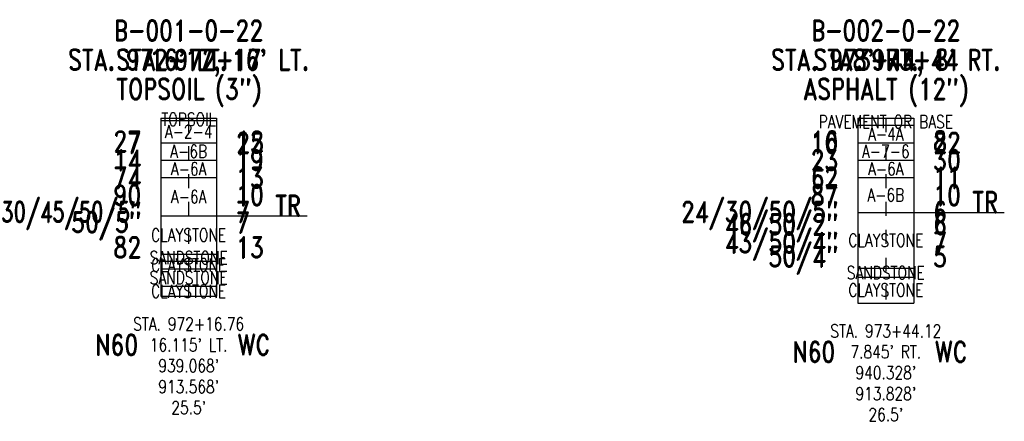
# Model space of a CAD drawing. Extents: x -1.21 to 5.85, y -0.85 to 2.03.
import ezdxf
from ezdxf.enums import TextEntityAlignment as Align

# ---------------------------------------------------------------- set-up
doc = ezdxf.new("R2010")
doc.units = 0
doc.linetypes.add('Dash', pattern=[0.12, 0.08, -0.04])
doc.linetypes.add('Solid', pattern=[0])
for name, color, linetype in [('GT_PROJECT_SOIL_BORING', 7, 'Solid'), ('GT_PROJECT_TEXT', 7, 'Solid'), ('GT_PROJECT_TEXT_2', 7, 'Solid'), ('GT_PROJECT_TEXT_3', 7, 'Solid'), ('SC_SCRATCH1', 7, 'Solid'), ('SC_SCRATCH2', 7, 'Solid'), ('SC_SCRATCH3', 7, 'Solid'), ('SC_SCRATCH4', 7, 'Solid'), ('SC_SCRATCH5', 7, 'Solid'), ('SC_SCRATCH6', 7, 'Solid'), ('SC_SCRATCH9', 7, 'Solid')]:
    doc.layers.add(name, color=color, linetype=linetype)
doc.styles.add('ROMAND', font='romand', dxfattribs={"height": 1})

msp = doc.modelspace()

# ---------------------------------------------------------------- linework, layer by layer
at = {"layer": 'GT_PROJECT_SOIL_BORING', "color": 7, "linetype": 'Solid'}
for points in [[(-0.2, 1.325), (0.2, 1.325)], [(-0.2, 1.325), (-0.2, 0.05)], [(-0.2, 1.31), (0.2, 1.31)], [(0.2, 1.325), (0.2, 0.05)], [(4.8, 1.325), (5.2, 1.325)], [(4.8, 1.325), (4.8, 0)], [(4.8, 1.275), (5.2, 1.275)], [(5.2, 1.325), (5.2, 0)], [(-0.2, 1.15), (0.2, 1.15)], [(4.8, 1.15), (5.2, 1.15)], [(-0.2, 1.025), (0.2, 1.025)], [(4.8, 1.025), (5.2, 1.025)], [(-0.2, 0.9), (0.2, 0.9)], [(4.8, 0.9), (5.2, 0.9)], [(4.8, 0.65), (5.2, 0.65)], [(-0.2, 0.625), (0.2, 0.625)], [(-0.2, 0.35), (0.2, 0.35)], [(-0.2, 0.3), (0.2, 0.3)], [(-0.2, 0.245), (0.2, 0.245)], [(4.8, 0.25), (5.2, 0.25)], [(4.8, 0.185), (5.2, 0.185)], [(-0.2, 0.12), (0.2, 0.12)], [(-0.2, 0.05), (0.2, 0.05)], [(4.8, 0), (5.2, 0)]]:
    msp.add_lwpolyline(points, dxfattribs=at)
at = {"layer": 'GT_PROJECT_TEXT', "color": 7, "linetype": 'Solid'}
for points in [[(5.2, 0.65), (5.85, 0.65)], [(0.2, 0.625), (0.85, 0.625)]]:
    msp.add_lwpolyline(points, dxfattribs=at)
at = {"layer": 'SC_SCRATCH4', "color": 7, "linetype": 'Dash'}
for points in [[(0, 1.325), (0, 0.05)], [(5, 1.325), (5, 0)]]:
    msp.add_lwpolyline(points, dxfattribs=at)

# ---------------------------------------------------------------- texts
at = {"layer": 'GT_PROJECT_TEXT', "color": 7, "style": 'ROMAND', "width": 0.78}
for s, p in [('B-001-0-22', (0, 1.955)), ('B-002-0-22', (5, 1.955)), ('TOPSOIL (3")', (0, 1.535)), ('ASPHALT (12")', (5, 1.535))]:
    msp.add_text(s, height=0.1488, dxfattribs=at).set_placement(p, align=Align.MIDDLE_CENTER)
at = {"layer": 'GT_PROJECT_TEXT_2', "color": 7, "style": 'ROMAND', "width": 0.78}
for s, p in [("16' LT.", (0, 1.745)), ("8' RT.", (5, 1.745))]:
    msp.add_text(s, height=0.1488, dxfattribs=at).set_placement(p, align=Align.MIDDLE_CENTER)
at = {"layer": 'GT_PROJECT_TEXT_3', "color": 7, "style": 'ROMAND', "width": 0.78}
for s, p in [('STA. 972+17', (0, 1.745)), ('STA. 973+44', (5, 1.745))]:
    msp.add_text(s, height=0.1488, dxfattribs=at).set_placement(p, align=Align.MIDDLE_CENTER)
at = {"layer": 'SC_SCRATCH1', "color": 7, "style": 'ROMAND', "width": 0.78}
for s, p in [('TOPSOIL', (0, 1.3175)), ('PAVEMENT OR BASE', (5, 1.3)), ('A-2-4', (0, 1.23)), ('A-4A', (5, 1.2125)), ('A-6B', (0, 1.0875)), ('A-7-6', (5, 1.0875)), ('A-6A', (0, 0.9625)), ('A-6A', (5, 0.9625)), ('A-6A', (0, 0.7625)), ('A-6B', (5, 0.775)), ('CLAYSTONE', (0, 0.4875)), ('CLAYSTONE', (5, 0.45)), ('SANDSTONE', (0, 0.325)), ('CLAYSTONE', (0, 0.2725)), ('SANDSTONE', (0, 0.1825)), ('SANDSTONE', (5, 0.2175)), ('CLAYSTONE', (0, 0.085)), ('CLAYSTONE', (5, 0.0925))]:
    msp.add_text(s, height=0.093, dxfattribs=at).set_placement(p, align=Align.MIDDLE_CENTER)
at = {"layer": 'SC_SCRATCH2', "color": 7, "style": 'ROMAND', "width": 0.78}
for s, p in [('STA. 972+16.76', (0, -0.15)), ('STA. 973+44.12', (5, -0.2)), ("16.115' LT.", (0, -0.3)), ("7.845' RT.", (5, -0.35)), ("939.068'", (0, -0.45)), ("940.328'", (5, -0.5)), ("913.568'", (0, -0.6)), ("913.828'", (5, -0.65)), ("25.5'", (0, -0.75)), ("26.5'", (5, -0.8))]:
    msp.add_text(s, height=0.093, dxfattribs=at).set_placement(p, align=Align.MIDDLE_CENTER)
at = {"layer": 'SC_SCRATCH3', "color": 7, "style": 'ROMAND', "width": 0.78}
for s, p in [("STA. 972+17, 16' LT.", (0, 1.745)), ("STA. 973+44, 8' RT.", (5, 1.745))]:
    msp.add_text(s, height=0.1488, dxfattribs=at).set_placement(p, align=Align.MIDDLE_CENTER)
at = {"layer": 'SC_SCRATCH5', "color": 7, "style": 'ROMAND', "width": 0.78}
for s, p in [('27', (-0.34, 1.085)), ('7', (-0.34, 1.075)), ('16', (4.66, 1.085)), ('10', (4.66, 1.075)), ('14', (-0.34, 0.95)), ('23', (4.66, 0.95)), ('74', (-0.34, 0.825)), ('62', (4.66, 0.825)), ('90', (-0.34, 0.7)), ('87', (4.66, 0.7)), ('30/45/50/5"', (-0.34, 0.58)), ('24/30/50/5"', (4.66, 0.58)), ('50/5"', (-0.34, 0.505)), ('46/50/2"', (4.66, 0.49)), ('43/50/4"', (4.66, 0.36)), ('82', (-0.34, 0.325)), ('50/4"', (4.66, 0.26))]:
    msp.add_text(s, height=0.1488, dxfattribs=at).set_placement(p, align=Align.RIGHT)
at = {"layer": 'SC_SCRATCH6', "color": 7, "style": 'ROMAND', "width": 0.78}
for s, p in [('25', (0.34, 1.075)), ('12', (0.34, 1.085)), ('22', (5.34, 1.075)), ('8', (5.34, 1.085)), ('19', (0.34, 0.95)), ('30', (5.34, 0.95)), ('13', (0.34, 0.825)), ('11', (5.34, 0.825)), ('10', (0.34, 0.7)), ('10', (5.34, 0.7)), ('TR', (5.62, 0.65)), ('7', (0.34, 0.579)), ('TR', (0.62, 0.625)), ('6', (5.34, 0.579)), ('7', (0.34, 0.504)), ('6', (5.34, 0.4915)), ('7', (5.34, 0.3585)), ('13', (0.34, 0.325)), ('5', (5.34, 0.2585))]:
    msp.add_text(s, height=0.1488, dxfattribs=at).set_placement(p)
at = {"layer": 'SC_SCRATCH9', "color": 7, "style": 'ROMAND', "width": 0.78}
for s, p in [('N60', (-0.5161, -0.3)), ('WC', (0.4673, -0.3)), ('N60', (4.4839, -0.35)), ('WC', (5.4673, -0.35))]:
    msp.add_text(s, height=0.1488, dxfattribs=at).set_placement(p, align=Align.MIDDLE_CENTER)

doc.saveas('drawing.dxf')
